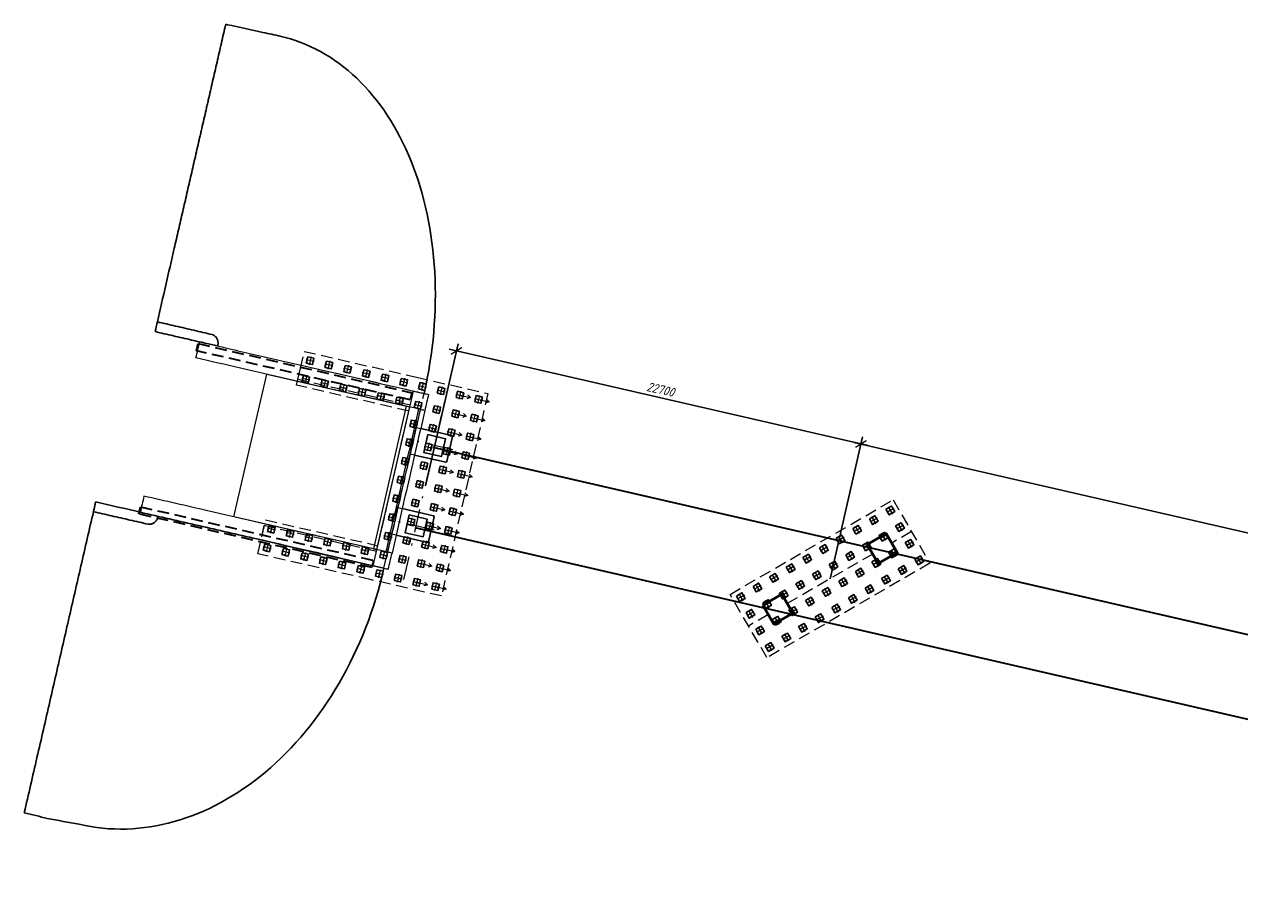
# Model space of a CAD drawing. Header units: metres. Extents: x 1285860 to 1560489, y -721344 to 834863.
# Tile 6 of 256: x 1288262 to 1288329, y 734939 to 734986. Entities that reach past the tile are written whole.
import ezdxf
from ezdxf.enums import TextEntityAlignment as Align

# ---------------------------------------------------------------- set-up
doc = ezdxf.new("R2010")
doc.units = ezdxf.units.M
doc.header["$LTSCALE"] = 0.2
doc.linetypes.add('DASHDOT2', pattern=[12.7, 6.35, -3.175, 0, -3.175])
doc.linetypes.add('HIDDEN2', pattern=[4.7625, 3.175, -1.5875])
doc.layers.get('0').update_dxf_attribs({"lineweight": 35})
for name, color, linetype, lineweight in [('!OIS-G-opori', 90, 'Continuous', 50), ('!OIS-G-svai-osi', 30, 'DASHDOT2', 18), ('!OIS-K-osi', 30, 'DASHDOT2', 18), ('!OIS-K-razm', 10, 'Continuous', 20), ('!OIS-K-s0.5', 50, 'Continuous', 35)]:
    doc.layers.add(name, color=color, linetype=linetype, lineweight=lineweight)
for name, color, linetype in [('!OIS-G-stoiki', 90, 'Continuous'), ('!OIS-G-svai', 55, 'Continuous'), ('!OIS-K-zalivka-252', 252, 'Continuous')]:
    doc.layers.add(name, color=color, linetype=linetype)
doc.layers.add('!OIS-K-construct', color=125, linetype='Continuous', plot=False)
doc.styles.add('OIS_Ann', font='simplex.shx', dxfattribs={"width": 0.85, "oblique": 15, "height": 2.5})
doc.styles.add('Simplex', font='simplex.shx', dxfattribs={"width": 0.85, "oblique": 15})
doc.dimstyles.new('M200n', dxfattribs={"dimscale": 0.2, "dimtxt": 2.5, "dimasz": 2.5, "dimexe": 2, "dimexo": 0, "dimgap": 1, "dimtad": 1, "dimdec": 0, "dimlfac": 1000, "dimzin": 1, "dimdsep": 46, "dimtxsty": 'Simplex', "dimblk": 'ARCHTICK', "dimcen": 1.5, "dimdle": 2, "dimclrd": 256, "dimclre": 256, "dimclrt": 256, "dimazin": 0, "dimtfac": 1, "dimtdec": 0, "dimtmove": 0, "dimatfit": 3, "dimfxl": 1, "dimtolj": 1, "dimtzin": 9, "dimlwd": -1, "dimlwe": -1, "dimarcsym": 1})

# ---------------------------------------------------------------- blocks, each defined once
blk = doc.blocks.new('*U148')
at = {"layer": '!OIS-G-svai-osi'}
for p, q in [((0, 0.225), (0, -0.225)), ((0.225, 0), (-0.225, 0))]:
    blk.add_line(p, q, dxfattribs=at)
blk.add_lwpolyline([(-0.175, 0.175), (0.175, 0.175), (0.175, -0.175), (-0.175, -0.175)], close=True)
at = {"layer": '!OIS-K-construct', "style": 'OIS_Ann', "oblique": 15, "width": 0.85}
blk.add_text('ОП ', height=0.05, dxfattribs=at).set_placement((0, 0), align=Align.BOTTOM_RIGHT)
blk.add_text('СВ ', height=0.05, dxfattribs=at).set_placement((0, -0.1), align=Align.TOP_RIGHT)
blk.add_attdef('ОП_N', text='', height=0.05, dxfattribs=at).set_placement((0, 0), align=Align.BOTTOM_LEFT)
blk.add_attdef('СВ_N', text='', height=0.05, dxfattribs=at).set_placement((0, -0.1), align=Align.TOP_LEFT)
blk = doc.blocks.new('*U149')
at = {"layer": '!OIS-G-svai-osi'}
for p, q in [((0, 0.225), (0, -0.225)), ((0.225, 0), (-0.225, 0))]:
    blk.add_line(p, q, dxfattribs=at)
blk.add_lwpolyline([(-0.175, 0.175), (0.175, 0.175), (0.175, -0.175), (-0.175, -0.175)], close=True)
at = {"layer": '!OIS-K-construct', "style": 'OIS_Ann', "oblique": 15, "width": 0.85}
blk.add_text('ОП ', height=0.05, dxfattribs=at).set_placement((0, 0), align=Align.BOTTOM_RIGHT)
blk.add_text('СВ ', height=0.05, dxfattribs=at).set_placement((0, -0.1), align=Align.TOP_RIGHT)
blk.add_attdef('ОП_N', text='', height=0.05, dxfattribs=at).set_placement((0, 0), align=Align.BOTTOM_LEFT)
blk.add_attdef('СВ_N', text='', height=0.05, dxfattribs=at).set_placement((0, -0.1), align=Align.TOP_LEFT)
blk = doc.blocks.new('*U142')
at = {"layer": '!OIS-G-svai-osi'}
for p, q in [((0, 0.225), (0, -0.225)), ((0.225, 0), (-0.225, 0))]:
    blk.add_line(p, q, dxfattribs=at)
blk.add_lwpolyline([(-0.175, 0.175), (0.175, 0.175), (0.175, -0.175), (-0.175, -0.175)], close=True)
at = {"layer": '!OIS-K-construct', "style": 'OIS_Ann', "oblique": 15, "width": 0.85}
blk.add_text('ОП ', height=0.05, dxfattribs=at).set_placement((0, 0), align=Align.BOTTOM_RIGHT)
blk.add_text('СВ ', height=0.05, dxfattribs=at).set_placement((0, -0.1), align=Align.TOP_RIGHT)
blk.add_attdef('ОП_N', text='', height=0.05, dxfattribs=at).set_placement((0, 0), align=Align.BOTTOM_LEFT)
blk.add_attdef('СВ_N', text='', height=0.05, dxfattribs=at).set_placement((0, -0.1), align=Align.TOP_LEFT)
blk = doc.blocks.new('*U143')
at = {"layer": '!OIS-G-svai-osi'}
for p, q in [((0, 0.225), (0, -0.225)), ((0.225, 0), (-0.225, 0))]:
    blk.add_line(p, q, dxfattribs=at)
blk.add_lwpolyline([(-0.175, 0.175), (0.175, 0.175), (0.175, -0.175), (-0.175, -0.175)], close=True)
at = {"layer": '!OIS-K-construct', "style": 'OIS_Ann', "oblique": 15, "width": 0.85}
blk.add_text('ОП ', height=0.05, dxfattribs=at).set_placement((0, 0), align=Align.BOTTOM_RIGHT)
blk.add_text('СВ ', height=0.05, dxfattribs=at).set_placement((0, -0.1), align=Align.TOP_RIGHT)
blk.add_attdef('ОП_N', text='', height=0.05, dxfattribs=at).set_placement((0, 0), align=Align.BOTTOM_LEFT)
blk.add_attdef('СВ_N', text='', height=0.05, dxfattribs=at).set_placement((0, -0.1), align=Align.TOP_LEFT)
blk = doc.blocks.new('*U19')
at = {"layer": '!OIS-G-svai-osi'}
for p, q in [((0, 0.225), (0, -0.225)), ((0.225, 0), (-0.225, 0))]:
    blk.add_line(p, q, dxfattribs=at)
blk.add_lwpolyline([(-0.175, 0.175), (0.175, 0.175), (0.175, -0.175), (-0.175, -0.175)], close=True)
at = {"layer": '!OIS-K-construct', "style": 'OIS_Ann', "oblique": 15, "width": 0.85}
blk.add_text('ОП ', height=0.05, dxfattribs=at).set_placement((0, 0), align=Align.BOTTOM_RIGHT)
blk.add_text('СВ ', height=0.05, dxfattribs=at).set_placement((0, -0.1), align=Align.TOP_RIGHT)
blk.add_attdef('ОП_N', text='', height=0.05, dxfattribs=at).set_placement((0, 0), align=Align.BOTTOM_LEFT)
blk.add_attdef('СВ_N', text='', height=0.05, dxfattribs=at).set_placement((0, -0.1), align=Align.TOP_LEFT)
blk = doc.blocks.new('*U20')
at = {"layer": '!OIS-G-svai-osi'}
for p, q in [((0, 0.225), (0, -0.225)), ((0.225, 0), (-0.225, 0))]:
    blk.add_line(p, q, dxfattribs=at)
blk.add_lwpolyline([(-0.175, 0.175), (0.175, 0.175), (0.175, -0.175), (-0.175, -0.175)], close=True)
at = {"layer": '!OIS-K-construct', "style": 'OIS_Ann', "oblique": 15, "width": 0.85}
blk.add_text('ОП ', height=0.05, dxfattribs=at).set_placement((0, 0), align=Align.BOTTOM_RIGHT)
blk.add_text('СВ ', height=0.05, dxfattribs=at).set_placement((0, -0.1), align=Align.TOP_RIGHT)
blk.add_attdef('ОП_N', text='', height=0.05, dxfattribs=at).set_placement((0, 0), align=Align.BOTTOM_LEFT)
blk.add_attdef('СВ_N', text='', height=0.05, dxfattribs=at).set_placement((0, -0.1), align=Align.TOP_LEFT)
blk = doc.blocks.new('*U21')
at = {"layer": '!OIS-G-svai-osi'}
for p, q in [((0, 0.225), (0, -0.225)), ((0.225, 0), (-0.225, 0))]:
    blk.add_line(p, q, dxfattribs=at)
blk.add_lwpolyline([(-0.175, 0.175), (0.175, 0.175), (0.175, -0.175), (-0.175, -0.175)], close=True)
at = {"layer": '!OIS-K-construct', "style": 'OIS_Ann', "oblique": 15, "width": 0.85}
blk.add_text('ОП ', height=0.05, dxfattribs=at).set_placement((0, 0), align=Align.BOTTOM_RIGHT)
blk.add_text('СВ ', height=0.05, dxfattribs=at).set_placement((0, -0.1), align=Align.TOP_RIGHT)
blk.add_attdef('ОП_N', text='', height=0.05, dxfattribs=at).set_placement((0, 0), align=Align.BOTTOM_LEFT)
blk.add_attdef('СВ_N', text='', height=0.05, dxfattribs=at).set_placement((0, -0.1), align=Align.TOP_LEFT)
blk = doc.blocks.new('*U22')
at = {"layer": '!OIS-G-svai-osi'}
for p, q in [((0, 0.225), (0, -0.225)), ((0.225, 0), (-0.225, 0))]:
    blk.add_line(p, q, dxfattribs=at)
blk.add_lwpolyline([(-0.175, 0.175), (0.175, 0.175), (0.175, -0.175), (-0.175, -0.175)], close=True)
at = {"layer": '!OIS-K-construct', "style": 'OIS_Ann', "oblique": 15, "width": 0.85}
blk.add_text('ОП ', height=0.05, dxfattribs=at).set_placement((0, 0), align=Align.BOTTOM_RIGHT)
blk.add_text('СВ ', height=0.05, dxfattribs=at).set_placement((0, -0.1), align=Align.TOP_RIGHT)
blk.add_attdef('ОП_N', text='', height=0.05, dxfattribs=at).set_placement((0, 0), align=Align.BOTTOM_LEFT)
blk.add_attdef('СВ_N', text='', height=0.05, dxfattribs=at).set_placement((0, -0.1), align=Align.TOP_LEFT)
blk = doc.blocks.new('*U25')
at = {"layer": '!OIS-G-svai-osi'}
for p, q in [((0, 0.225), (0, -0.225)), ((0.225, 0), (-0.225, 0))]:
    blk.add_line(p, q, dxfattribs=at)
blk.add_lwpolyline([(-0.175, 0.175), (0.175, 0.175), (0.175, -0.175), (-0.175, -0.175)], close=True)
at = {"layer": '!OIS-K-construct', "style": 'OIS_Ann', "oblique": 15, "width": 0.85}
blk.add_text('ОП ', height=0.05, dxfattribs=at).set_placement((0, 0), align=Align.BOTTOM_RIGHT)
blk.add_text('СВ ', height=0.05, dxfattribs=at).set_placement((0, -0.1), align=Align.TOP_RIGHT)
blk.add_attdef('ОП_N', text='', height=0.05, dxfattribs=at).set_placement((0, 0), align=Align.BOTTOM_LEFT)
blk.add_attdef('СВ_N', text='', height=0.05, dxfattribs=at).set_placement((0, -0.1), align=Align.TOP_LEFT)
blk = doc.blocks.new('*U26')
at = {"layer": '!OIS-G-svai-osi'}
for p, q in [((0, 0.225), (0, -0.225)), ((0.225, 0), (-0.225, 0))]:
    blk.add_line(p, q, dxfattribs=at)
blk.add_lwpolyline([(-0.175, 0.175), (0.175, 0.175), (0.175, -0.175), (-0.175, -0.175)], close=True)
at = {"layer": '!OIS-K-construct', "style": 'OIS_Ann', "oblique": 15, "width": 0.85}
blk.add_text('ОП ', height=0.05, dxfattribs=at).set_placement((0, 0), align=Align.BOTTOM_RIGHT)
blk.add_text('СВ ', height=0.05, dxfattribs=at).set_placement((0, -0.1), align=Align.TOP_RIGHT)
blk.add_attdef('ОП_N', text='', height=0.05, dxfattribs=at).set_placement((0, 0), align=Align.BOTTOM_LEFT)
blk.add_attdef('СВ_N', text='', height=0.05, dxfattribs=at).set_placement((0, -0.1), align=Align.TOP_LEFT)
blk = doc.blocks.new('*U145')
at = {"layer": '!OIS-G-svai-osi'}
for p, q in [((0, 0.225), (0, -0.225)), ((0.225, 0), (-0.225, 0))]:
    blk.add_line(p, q, dxfattribs=at)
blk.add_lwpolyline([(-0.175, 0.175), (0.175, 0.175), (0.175, -0.175), (-0.175, -0.175)], close=True)
at = {"layer": '!OIS-K-construct', "style": 'OIS_Ann', "oblique": 15, "width": 0.85}
blk.add_text('ОП ', height=0.05, dxfattribs=at).set_placement((0, 0), align=Align.BOTTOM_RIGHT)
blk.add_text('СВ ', height=0.05, dxfattribs=at).set_placement((0, -0.1), align=Align.TOP_RIGHT)
blk.add_attdef('ОП_N', text='', height=0.05, dxfattribs=at).set_placement((0, 0), align=Align.BOTTOM_LEFT)
blk.add_attdef('СВ_N', text='', height=0.05, dxfattribs=at).set_placement((0, -0.1), align=Align.TOP_LEFT)
blk = doc.blocks.new('*U146')
at = {"layer": '!OIS-G-svai-osi'}
for p, q in [((0, 0.225), (0, -0.225)), ((0.225, 0), (-0.225, 0))]:
    blk.add_line(p, q, dxfattribs=at)
blk.add_lwpolyline([(-0.175, 0.175), (0.175, 0.175), (0.175, -0.175), (-0.175, -0.175)], close=True)
at = {"layer": '!OIS-K-construct', "style": 'OIS_Ann', "oblique": 15, "width": 0.85}
blk.add_text('ОП ', height=0.05, dxfattribs=at).set_placement((0, 0), align=Align.BOTTOM_RIGHT)
blk.add_text('СВ ', height=0.05, dxfattribs=at).set_placement((0, -0.1), align=Align.TOP_RIGHT)
blk.add_attdef('ОП_N', text='', height=0.05, dxfattribs=at).set_placement((0, 0), align=Align.BOTTOM_LEFT)
blk.add_attdef('СВ_N', text='', height=0.05, dxfattribs=at).set_placement((0, -0.1), align=Align.TOP_LEFT)
blk = doc.blocks.new('*U27')
at = {"layer": '!OIS-G-svai-osi'}
for p, q in [((0, 0.225), (0, -0.225)), ((0.225, 0), (-0.225, 0))]:
    blk.add_line(p, q, dxfattribs=at)
blk.add_lwpolyline([(-0.175, 0.175), (0.175, 0.175), (0.175, -0.175), (-0.175, -0.175)], close=True)
at = {"layer": '!OIS-K-construct', "style": 'OIS_Ann', "oblique": 15, "width": 0.85}
blk.add_text('ОП ', height=0.05, dxfattribs=at).set_placement((0, 0), align=Align.BOTTOM_RIGHT)
blk.add_text('СВ ', height=0.05, dxfattribs=at).set_placement((0, -0.1), align=Align.TOP_RIGHT)
blk.add_attdef('ОП_N', text='', height=0.05, dxfattribs=at).set_placement((0, 0), align=Align.BOTTOM_LEFT)
blk.add_attdef('СВ_N', text='', height=0.05, dxfattribs=at).set_placement((0, -0.1), align=Align.TOP_LEFT)
blk = doc.blocks.new('*U28')
at = {"layer": '!OIS-G-svai-osi'}
for p, q in [((0, 0.225), (0, -0.225)), ((0.225, 0), (-0.225, 0))]:
    blk.add_line(p, q, dxfattribs=at)
blk.add_lwpolyline([(-0.175, 0.175), (0.175, 0.175), (0.175, -0.175), (-0.175, -0.175)], close=True)
at = {"layer": '!OIS-K-construct', "style": 'OIS_Ann', "oblique": 15, "width": 0.85}
blk.add_text('ОП ', height=0.05, dxfattribs=at).set_placement((0, 0), align=Align.BOTTOM_RIGHT)
blk.add_text('СВ ', height=0.05, dxfattribs=at).set_placement((0, -0.1), align=Align.TOP_RIGHT)
blk.add_attdef('ОП_N', text='', height=0.05, dxfattribs=at).set_placement((0, 0), align=Align.BOTTOM_LEFT)
blk.add_attdef('СВ_N', text='', height=0.05, dxfattribs=at).set_placement((0, -0.1), align=Align.TOP_LEFT)
blk = doc.blocks.new('*U29')
at = {"layer": '!OIS-G-svai-osi'}
for p, q in [((0, 0.225), (0, -0.225)), ((0.225, 0), (-0.225, 0))]:
    blk.add_line(p, q, dxfattribs=at)
blk.add_lwpolyline([(-0.175, 0.175), (0.175, 0.175), (0.175, -0.175), (-0.175, -0.175)], close=True)
at = {"layer": '!OIS-K-construct', "style": 'OIS_Ann', "oblique": 15, "width": 0.85}
blk.add_text('ОП ', height=0.05, dxfattribs=at).set_placement((0, 0), align=Align.BOTTOM_RIGHT)
blk.add_text('СВ ', height=0.05, dxfattribs=at).set_placement((0, -0.1), align=Align.TOP_RIGHT)
blk.add_attdef('ОП_N', text='', height=0.05, dxfattribs=at).set_placement((0, 0), align=Align.BOTTOM_LEFT)
blk.add_attdef('СВ_N', text='', height=0.05, dxfattribs=at).set_placement((0, -0.1), align=Align.TOP_LEFT)
blk = doc.blocks.new('*U30')
at = {"layer": '!OIS-G-svai-osi'}
for p, q in [((0, 0.225), (0, -0.225)), ((0.225, 0), (-0.225, 0))]:
    blk.add_line(p, q, dxfattribs=at)
blk.add_lwpolyline([(-0.175, 0.175), (0.175, 0.175), (0.175, -0.175), (-0.175, -0.175)], close=True)
at = {"layer": '!OIS-K-construct', "style": 'OIS_Ann', "oblique": 15, "width": 0.85}
blk.add_text('ОП ', height=0.05, dxfattribs=at).set_placement((0, 0), align=Align.BOTTOM_RIGHT)
blk.add_text('СВ ', height=0.05, dxfattribs=at).set_placement((0, -0.1), align=Align.TOP_RIGHT)
blk.add_attdef('ОП_N', text='', height=0.05, dxfattribs=at).set_placement((0, 0), align=Align.BOTTOM_LEFT)
blk.add_attdef('СВ_N', text='', height=0.05, dxfattribs=at).set_placement((0, -0.1), align=Align.TOP_LEFT)
blk = doc.blocks.new('*U31')
at = {"layer": '!OIS-G-svai-osi'}
for p, q in [((0, 0.225), (0, -0.225)), ((0.225, 0), (-0.225, 0))]:
    blk.add_line(p, q, dxfattribs=at)
blk.add_lwpolyline([(-0.175, 0.175), (0.175, 0.175), (0.175, -0.175), (-0.175, -0.175)], close=True)
at = {"layer": '!OIS-K-construct', "style": 'OIS_Ann', "oblique": 15, "width": 0.85}
blk.add_text('ОП ', height=0.05, dxfattribs=at).set_placement((0, 0), align=Align.BOTTOM_RIGHT)
blk.add_text('СВ ', height=0.05, dxfattribs=at).set_placement((0, -0.1), align=Align.TOP_RIGHT)
blk.add_attdef('ОП_N', text='', height=0.05, dxfattribs=at).set_placement((0, 0), align=Align.BOTTOM_LEFT)
blk.add_attdef('СВ_N', text='', height=0.05, dxfattribs=at).set_placement((0, -0.1), align=Align.TOP_LEFT)
blk = doc.blocks.new('*U32')
at = {"layer": '!OIS-G-svai-osi'}
for p, q in [((0, 0.225), (0, -0.225)), ((0.225, 0), (-0.225, 0))]:
    blk.add_line(p, q, dxfattribs=at)
blk.add_lwpolyline([(-0.175, 0.175), (0.175, 0.175), (0.175, -0.175), (-0.175, -0.175)], close=True)
at = {"layer": '!OIS-K-construct', "style": 'OIS_Ann', "oblique": 15, "width": 0.85}
blk.add_text('ОП ', height=0.05, dxfattribs=at).set_placement((0, 0), align=Align.BOTTOM_RIGHT)
blk.add_text('СВ ', height=0.05, dxfattribs=at).set_placement((0, -0.1), align=Align.TOP_RIGHT)
blk.add_attdef('ОП_N', text='', height=0.05, dxfattribs=at).set_placement((0, 0), align=Align.BOTTOM_LEFT)
blk.add_attdef('СВ_N', text='', height=0.05, dxfattribs=at).set_placement((0, -0.1), align=Align.TOP_LEFT)
blk = doc.blocks.new('*U33')
at = {"layer": '!OIS-G-svai-osi'}
for p, q in [((0, 0.225), (0, -0.225)), ((0.225, 0), (-0.225, 0))]:
    blk.add_line(p, q, dxfattribs=at)
blk.add_lwpolyline([(-0.175, 0.175), (0.175, 0.175), (0.175, -0.175), (-0.175, -0.175)], close=True)
at = {"layer": '!OIS-K-construct', "style": 'OIS_Ann', "oblique": 15, "width": 0.85}
blk.add_text('ОП ', height=0.05, dxfattribs=at).set_placement((0, 0), align=Align.BOTTOM_RIGHT)
blk.add_text('СВ ', height=0.05, dxfattribs=at).set_placement((0, -0.1), align=Align.TOP_RIGHT)
blk.add_attdef('ОП_N', text='', height=0.05, dxfattribs=at).set_placement((0, 0), align=Align.BOTTOM_LEFT)
blk.add_attdef('СВ_N', text='', height=0.05, dxfattribs=at).set_placement((0, -0.1), align=Align.TOP_LEFT)
blk = doc.blocks.new('*U34')
at = {"layer": '!OIS-G-svai-osi'}
for p, q in [((0, 0.225), (0, -0.225)), ((0.225, 0), (-0.225, 0))]:
    blk.add_line(p, q, dxfattribs=at)
blk.add_lwpolyline([(-0.175, 0.175), (0.175, 0.175), (0.175, -0.175), (-0.175, -0.175)], close=True)
at = {"layer": '!OIS-K-construct', "style": 'OIS_Ann', "oblique": 15, "width": 0.85}
blk.add_text('ОП ', height=0.05, dxfattribs=at).set_placement((0, 0), align=Align.BOTTOM_RIGHT)
blk.add_text('СВ ', height=0.05, dxfattribs=at).set_placement((0, -0.1), align=Align.TOP_RIGHT)
blk.add_attdef('ОП_N', text='', height=0.05, dxfattribs=at).set_placement((0, 0), align=Align.BOTTOM_LEFT)
blk.add_attdef('СВ_N', text='', height=0.05, dxfattribs=at).set_placement((0, -0.1), align=Align.TOP_LEFT)
blk = doc.blocks.new('*U147')
at = {"layer": '!OIS-G-svai-osi'}
for p, q in [((0, 0.225), (0, -0.225)), ((0.225, 0), (-0.225, 0))]:
    blk.add_line(p, q, dxfattribs=at)
blk.add_lwpolyline([(-0.175, 0.175), (0.175, 0.175), (0.175, -0.175), (-0.175, -0.175)], close=True)
at = {"layer": '!OIS-K-construct', "style": 'OIS_Ann', "oblique": 15, "width": 0.85}
blk.add_text('ОП ', height=0.05, dxfattribs=at).set_placement((0, 0), align=Align.BOTTOM_RIGHT)
blk.add_text('СВ ', height=0.05, dxfattribs=at).set_placement((0, -0.1), align=Align.TOP_RIGHT)
blk.add_attdef('ОП_N', text='', height=0.05, dxfattribs=at).set_placement((0, 0), align=Align.BOTTOM_LEFT)
blk.add_attdef('СВ_N', text='', height=0.05, dxfattribs=at).set_placement((0, -0.1), align=Align.TOP_LEFT)
blk = doc.blocks.new('*U144')
at = {"layer": '!OIS-G-svai-osi'}
for p, q in [((0, 0.225), (0, -0.225)), ((0.225, 0), (-0.225, 0))]:
    blk.add_line(p, q, dxfattribs=at)
blk.add_lwpolyline([(-0.175, 0.175), (0.175, 0.175), (0.175, -0.175), (-0.175, -0.175)], close=True)
at = {"layer": '!OIS-K-construct', "style": 'OIS_Ann', "oblique": 15, "width": 0.85}
blk.add_text('ОП ', height=0.05, dxfattribs=at).set_placement((0, 0), align=Align.BOTTOM_RIGHT)
blk.add_text('СВ ', height=0.05, dxfattribs=at).set_placement((0, -0.1), align=Align.TOP_RIGHT)
blk.add_attdef('ОП_N', text='', height=0.05, dxfattribs=at).set_placement((0, 0), align=Align.BOTTOM_LEFT)
blk.add_attdef('СВ_N', text='', height=0.05, dxfattribs=at).set_placement((0, -0.1), align=Align.TOP_LEFT)
blk = doc.blocks.new('*U23')
at = {"layer": '!OIS-G-svai-osi'}
for p, q in [((0, 0.225), (0, -0.225)), ((0.225, 0), (-0.225, 0))]:
    blk.add_line(p, q, dxfattribs=at)
blk.add_lwpolyline([(-0.175, 0.175), (0.175, 0.175), (0.175, -0.175), (-0.175, -0.175)], close=True)
at = {"layer": '!OIS-K-construct', "style": 'OIS_Ann', "oblique": 15, "width": 0.85}
blk.add_text('ОП ', height=0.05, dxfattribs=at).set_placement((0, 0), align=Align.BOTTOM_RIGHT)
blk.add_text('СВ ', height=0.05, dxfattribs=at).set_placement((0, -0.1), align=Align.TOP_RIGHT)
blk.add_attdef('ОП_N', text='', height=0.05, dxfattribs=at).set_placement((0, 0), align=Align.BOTTOM_LEFT)
blk.add_attdef('СВ_N', text='', height=0.05, dxfattribs=at).set_placement((0, -0.1), align=Align.TOP_LEFT)
blk = doc.blocks.new('*U24')
at = {"layer": '!OIS-G-svai-osi'}
for p, q in [((0, 0.225), (0, -0.225)), ((0.225, 0), (-0.225, 0))]:
    blk.add_line(p, q, dxfattribs=at)
blk.add_lwpolyline([(-0.175, 0.175), (0.175, 0.175), (0.175, -0.175), (-0.175, -0.175)], close=True)
at = {"layer": '!OIS-K-construct', "style": 'OIS_Ann', "oblique": 15, "width": 0.85}
blk.add_text('ОП ', height=0.05, dxfattribs=at).set_placement((0, 0), align=Align.BOTTOM_RIGHT)
blk.add_text('СВ ', height=0.05, dxfattribs=at).set_placement((0, -0.1), align=Align.TOP_RIGHT)
blk.add_attdef('ОП_N', text='', height=0.05, dxfattribs=at).set_placement((0, 0), align=Align.BOTTOM_LEFT)
blk.add_attdef('СВ_N', text='', height=0.05, dxfattribs=at).set_placement((0, -0.1), align=Align.TOP_LEFT)
blk = doc.blocks.new('A$Cf9e7e406')
at = {"layer": '!OIS-K-s0.5', "linetype": 'HIDDEN2', "lineweight": 0}
blk.add_lwpolyline([(-3.775, 0), (3.775, 0), (3.775, 6.3), (5.675, 6.3), (5.675, 0), (5.675, 0), (5.675, -4), (-5.675, -4), (-5.675, 0), (-5.675, 6.3), (-3.775, 6.3)], close=True, dxfattribs=at)
at = {"layer": '!OIS-G-svai', "rotation": 270.000000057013}
for name, p in [('*U24', (-5.25, 5.875)), ('*U23', (-4.2, 5.875)), ('*U28', (4.2, 5.875)), ('*U27', (5.25, 5.875)), ('*U144', (-5.25, 4.825)), ('*U147', (-4.2, 4.825)), ('*U146', (4.2, 4.825)), ('*U145', (5.25, 4.825)), ('*U144', (-5.25, 3.775)), ('*U147', (-4.2, 3.775)), ('*U146', (4.2, 3.775)), ('*U145', (5.25, 3.775)), ('*U34', (-5.25, 2.725)), ('*U33', (-4.2, 2.725)), ('*U26', (4.2, 2.725)), ('*U25', (5.25, 2.725)), ('*U32', (-5.25, 1.675)), ('*U31', (-4.2, 1.675)), ('*U22', (4.2, 1.675)), ('*U21', (5.25, 1.675)), ('*U30', (-5.25, 0.625)), ('*U29', (-4.2, 0.625)), ('*U20', (4.2, 0.625)), ('*U19', (5.25, 0.625))]:
    blk.add_blockref(name, p, dxfattribs=at).add_auto_attribs({'ОП_N': '01', 'СВ_N': '01'})
at = {"layer": '!OIS-G-svai'}
for name, p in [('*U143', (-5.25, -0.425)), ('*U143', (-4.2, -0.425)), ('*U143', (-3.15, -0.425)), ('*U143', (-2.1, -0.425)), ('*U143', (-1.05, -0.425)), ('*U143', (0, -0.425)), ('*U143', (1.05, -0.425)), ('*U143', (2.1, -0.425)), ('*U143', (3.15, -0.425)), ('*U143', (4.2, -0.425)), ('*U143', (5.25, -0.425)), ('*U142', (-5.25, -1.475)), ('*U142', (-4.2, -1.475)), ('*U142', (-3.15, -1.475)), ('*U142', (-2.1, -1.475)), ('*U142', (-1.05, -1.475)), ('*U142', (0, -1.475)), ('*U142', (1.05, -1.475)), ('*U142', (2.1, -1.475)), ('*U142', (3.15, -1.475)), ('*U142', (4.2, -1.475)), ('*U142', (5.25, -1.475)), ('*U149', (-5.25, -2.525)), ('*U149', (-4.2, -2.525)), ('*U149', (-3.15, -2.525)), ('*U149', (-2.1, -2.525)), ('*U149', (-1.05, -2.525)), ('*U149', (0, -2.525)), ('*U149', (1.05, -2.525)), ('*U149', (2.1, -2.525)), ('*U149', (3.15, -2.525)), ('*U149', (4.2, -2.525)), ('*U149', (5.25, -2.525)), ('*U148', (-5.25, -3.575)), ('*U148', (-4.2, -3.575)), ('*U148', (-3.15, -3.575)), ('*U148', (-2.1, -3.575)), ('*U148', (-1.05, -3.575)), ('*U148', (0, -3.575)), ('*U148', (1.05, -3.575)), ('*U148', (2.1, -3.575)), ('*U148', (3.15, -3.575)), ('*U148', (4.2, -3.575)), ('*U148', (5.25, -3.575))]:
    blk.add_blockref(name, p, dxfattribs=at).add_auto_attribs({'ОП_N': '01', 'СВ_N': '01'})
blk = doc.blocks.new('устой')
at = {"layer": '!OIS-G-stoiki'}
for points in [[(-0.955, 3), (0.8, 3), (0.85, 2.95), (0.85, 1.55), (0.8, 1.5), (-0.955, 1.5)], [(-0.955, -1.5), (0.8, -1.5), (0.85, -1.55), (0.85, -2.95), (0.8, -3), (-0.955, -3)]]:
    blk.add_lwpolyline(points, dxfattribs=at)
for points in [[(-0.5, 2.75), (-0.5, 1.75), (0.5, 1.75), (0.5, 2.75)], [(-0.5, -1.75), (-0.5, -2.75), (0.5, -2.75), (0.5, -1.75)]]:
    blk.add_lwpolyline(points, close=True, dxfattribs=at)
at = {"layer": '!OIS-K-osi'}
for p, q in [((1.017, 2.25), (-1.2, 2.25)), ((1.017, -2.25), (-1.2, -2.25))]:
    blk.add_line(p, q, dxfattribs=at)
blk.add_lwpolyline([(0, -5.25), (0, 5.25)], dxfattribs=at)
at = {"layer": '!OIS-K-razm', "color": 90}
for points in [[(-1.2, -4.9), (-1.8, -4.9), (-1.8, 4.9), (-1.2, 4.9)], [(-1.8, 4), (-2, 4), (-2, -4), (-1.8, -4)]]:
    blk.add_lwpolyline(points, dxfattribs=at)
at = {"layer": '!OIS-K-razm'}
blk.add_lwpolyline([(-1.82, 4), (-1.82, -4), (-9.82, -4), (-9.82, 4)], close=True, dxfattribs=at)
at = {"color": 10}
for points in [[(1.327, 5.25), (1.143, 5.356)], [(2.377, 5.25), (2.193, 5.356)], [(0.725, 5.25), (1.327, 5.25)], [(1.327, 5.25), (1.143, 5.144)], [(1.775, 5.25), (2.377, 5.25)], [(2.377, 5.25), (2.193, 5.144)], [(0.725, 4.2), (1.327, 4.2)], [(1.327, 4.2), (1.143, 4.306)], [(1.327, 4.2), (1.143, 4.094)], [(1.775, 4.2), (2.377, 4.2)], [(2.377, 4.2), (2.193, 4.306)], [(2.377, 4.2), (2.193, 4.094)], [(0.725, 3.15), (1.327, 3.15)], [(1.327, 3.15), (1.143, 3.256)], [(1.327, 3.15), (1.143, 3.044)], [(1.775, 3.15), (2.377, 3.15)], [(2.377, 3.15), (2.193, 3.256)], [(2.377, 3.15), (2.193, 3.044)], [(0.725, 2.1), (1.327, 2.1)], [(1.327, 2.1), (1.143, 2.206)], [(1.327, 2.1), (1.143, 1.994)], [(1.775, 2.1), (2.377, 2.1)], [(2.377, 2.1), (2.193, 2.206)], [(2.377, 2.1), (2.193, 1.994)], [(0.725, 1.05), (1.327, 1.05)], [(1.327, 1.05), (1.143, 1.156)], [(1.327, 1.05), (1.143, 0.944)], [(1.775, 1.05), (2.377, 1.05)], [(2.377, 1.05), (2.193, 1.156)], [(2.377, 1.05), (2.193, 0.944)], [(0.725, 0), (1.327, 0)], [(1.327, 0), (1.143, 0.106)], [(1.327, 0), (1.143, -0.106)], [(1.775, 0), (2.377, 0)], [(2.377, 0), (2.193, 0.106)], [(2.377, 0), (2.193, -0.106)], [(0.725, -1.05), (1.327, -1.05)], [(1.327, -1.05), (1.143, -0.944)], [(1.327, -1.05), (1.143, -1.156)], [(1.775, -1.05), (2.377, -1.05)], [(2.377, -1.05), (2.193, -0.944)], [(2.377, -1.05), (2.193, -1.156)], [(0.725, -2.1), (1.327, -2.1)], [(1.327, -2.1), (1.143, -1.994)], [(1.327, -2.1), (1.143, -2.206)], [(1.775, -2.1), (2.377, -2.1)], [(2.377, -2.1), (2.193, -1.994)], [(2.377, -2.1), (2.193, -2.206)], [(0.725, -3.15), (1.327, -3.15)], [(1.327, -3.15), (1.143, -3.044)], [(1.327, -3.15), (1.143, -3.256)], [(1.775, -3.15), (2.377, -3.15)], [(2.377, -3.15), (2.193, -3.044)], [(2.377, -3.15), (2.193, -3.256)], [(0.725, -4.2), (1.327, -4.2)], [(1.327, -4.2), (1.143, -4.094)], [(1.327, -4.2), (1.143, -4.306)], [(1.775, -4.2), (2.377, -4.2)], [(2.377, -4.2), (2.193, -4.094)], [(2.377, -4.2), (2.193, -4.306)], [(0.725, -5.25), (1.327, -5.25)], [(1.327, -5.25), (1.143, -5.144)], [(1.327, -5.25), (1.143, -5.356)], [(1.775, -5.25), (2.377, -5.25)], [(2.377, -5.25), (2.193, -5.144)], [(2.377, -5.25), (2.193, -5.356)]]:
    blk.add_lwpolyline(points, dxfattribs=at)
at = {"color": 10, "linetype": 'HIDDEN2'}
for points in [[(-1.8, 4.1), (-8.1, 4.1), (-8.1, 4.9), (-1.8, 4.9)], [(-1.2, -4.9), (-1.2, 4.9)], [(-0.955, 1.5), (-1.2, 1.5), (-1.2, 3), (-0.955, 3)], [(-0.955, -3), (-1.2, -3), (-1.2, -1.5), (-0.955, -1.5)], [(-1.8, -4.1), (-8.1, -4.1), (-8.1, -4.9), (-1.8, -4.9)]]:
    blk.add_lwpolyline(points, dxfattribs=at)
at = {"color": 90, "linetype": 'Continuous', "lineweight": 0}
for points in [[(-1.2, 4.9), (-1.118, 4.9), (-1.037, 4.9), (-0.955, 4.9)], [(-0.955, 4.9), (-0.955, 4.6), (-0.955, 4.3), (-0.955, 4)], [(-1.2, 4), (-1.4, 4), (-1.6, 4), (-1.8, 4)], [(-0.955, 4), (-1.037, 4), (-1.118, 4), (-1.2, 4)], [(-1.2, -4), (-1.4, -4), (-1.6, -4), (-1.8, -4)], [(-0.955, -4), (-1.037, -4), (-1.118, -4), (-1.2, -4)], [(-0.955, -4.9), (-0.955, -4.6), (-0.955, -4.3), (-0.955, -4)], [(-1.2, -4.9), (-1.118, -4.9), (-1.037, -4.9), (-0.955, -4.9)]]:
    blk.add_open_spline(points, degree=3, dxfattribs=at)
for points, knots in [([(-1.285, -4), (-1.285, -3.333), (-1.285, -2.667), (-1.285, -1.333), (-1.285, -0.667), (-1.285, 0), (-1.285, 0.667), (-1.285, 1.333), (-1.285, 2.667), (-1.285, 3.333), (-1.285, 4)], [0, 0, 0, 0, 2.000347, 2.000347, 4.00069, 4.00069, 4.00069, 6.001037, 6.001037, 8.00138, 8.00138, 8.00138, 8.00138]), ([(-1.205, 4), (-1.205, 3.333), (-1.205, 2.667), (-1.205, 1.333), (-1.205, 0.667), (-1.205, 0), (-1.205, -0.667), (-1.205, -1.333), (-1.205, -2.667), (-1.205, -3.333), (-1.205, -4)], [0, 0, 0, 0, 2.000433, 2.000433, 4.000689, 4.000689, 4.000689, 6.001122, 6.001122, 8.001379, 8.001379, 8.001379, 8.001379]), ([(-0.955, 4), (-0.955, 2.667), (-0.955, 1.333), (-0.955, 0), (-0.955, -1.333), (-0.955, -2.667), (-0.955, -4)], [0, 0, 0, 0, 4.000688, 4.000688, 4.000688, 8.001376, 8.001376, 8.001376, 8.001376])]:
    blk.add_open_spline(points, degree=3, knots=knots, dxfattribs=at)
at = {"layer": '!OIS-K-razm', "rotation": 90}
blk.add_blockref('A$Cf9e7e406', (-1.8, 0), dxfattribs=at)
blk = doc.blocks.new('_ArchTick')
at = {"color": 0, "linetype": 'ByBlock', "const_width": 0.15}
blk.add_lwpolyline([(-0.5, -0.5), (0.5, 0.5)], dxfattribs=at)
blk = doc.blocks.new('*D43')
at = {"layer": '!OIS-K-construct', "transparency": 16777216}
for p, q in [((1288284.072, 734961.233), (1288285.855, 734968.991)), ((1288285.375, 734968.691), (1288308.278, 734963.427)), ((1288306.195, 734956.149), (1288307.978, 734963.907))]:
    blk.add_line(p, q, dxfattribs=at)
at = {"layer": 'Defpoints', "color": 0, "transparency": 16777216}
for p in [(1288307.889, 734963.517), (1288284.072, 734961.233), (1288306.195, 734956.149)]:
    blk.add_point(p, dxfattribs=at)
at = {"layer": '!OIS-K-construct', "transparency": 16777216, "xscale": 0.5, "yscale": 0.5, "zscale": 0.5}
for p, rotation in [((1288285.765, 734968.601), 167.0578137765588), ((1288307.889, 734963.517), 347.0578137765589)]:
    blk.add_blockref('_ArchTick', p, dxfattribs=dict(at, rotation=rotation))
at = {"layer": '!OIS-K-construct', "transparency": 16777216, "insert": (1288296.928, 734966.497), "char_height": 0.5, "attachment_point": 5, "rotation": 347.05781, "style": 'Simplex'}
blk.add_mtext('\\A1;22700', dxfattribs=at)
blk = doc.blocks.new('*D44')
at = {"layer": '!OIS-K-construct', "transparency": 16777216}
for p, q in [((1288306.195, 734956.149), (1288307.978, 734963.907)), ((1288307.499, 734963.606), (1288352.525, 734953.259)), ((1288350.442, 734945.981), (1288352.225, 734953.739))]:
    blk.add_line(p, q, dxfattribs=at)
at = {"layer": 'Defpoints', "color": 0, "transparency": 16777216}
for p in [(1288306.195, 734956.149), (1288352.135, 734953.349), (1288350.442, 734945.981)]:
    blk.add_point(p, dxfattribs=at)
at = {"layer": '!OIS-K-construct', "transparency": 16777216, "xscale": 0.5, "yscale": 0.5, "zscale": 0.5}
for p, rotation in [((1288307.889, 734963.517), 167.0578137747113), ((1288352.135, 734953.349), 347.0578137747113)]:
    blk.add_blockref('_ArchTick', p, dxfattribs=dict(at, rotation=rotation))
at = {"layer": '!OIS-K-construct', "transparency": 16777216, "insert": (1288330.113, 734958.871), "char_height": 0.5, "attachment_point": 5, "rotation": 347.05781, "style": 'Simplex'}
blk.add_mtext('\\A1;45400', dxfattribs=at)
blk = doc.blocks.new('*U36')
at = {"layer": '!OIS-G-svai'}
blk.add_blockref('*U148', (0, 0), dxfattribs=at).add_auto_attribs({'ОП_N': '01', 'СВ_N': '01'})
blk = doc.blocks.new('*U37')
at = {"layer": '!OIS-K-razm', "color": 0, "linetype": 'ByBlock', "lineweight": -2, "transparency": 16777216}
for p in [(0, 3.15), (1.05, 3.15), (2.1, 3.15), (3.15, 3.15), (4.2, 3.15), (5.25, 3.15), (6.3, 3.15), (7.35, 3.15), (8.4, 3.15), (9.45, 3.15), (0, 2.1), (1.05, 2.1), (2.1, 2.1), (3.15, 2.1), (4.2, 2.1), (5.25, 2.1), (6.3, 2.1), (7.35, 2.1), (8.4, 2.1), (9.45, 2.1), (0, 1.05), (1.05, 1.05), (2.1, 1.05), (3.15, 1.05), (4.2, 1.05), (5.25, 1.05), (6.3, 1.05), (7.35, 1.05), (8.4, 1.05), (9.45, 1.05), (0, 0), (1.05, 0), (2.1, 0), (3.15, 0), (4.2, 0), (5.25, 0), (6.3, 0), (7.35, 0), (8.4, 0), (9.45, 0)]:
    blk.add_blockref('*U36', p, dxfattribs=at)

msp = doc.modelspace()

# ---------------------------------------------------------------- linework, layer by layer
at = {"layer": '!OIS-G-opori'}
for points in [[(1288308.2285, 734958.0204), (1288309.2668, 734958.622), (1288309.8684, 734957.5837), (1288308.8301, 734956.9821)], [(1288302.5225, 734954.7144), (1288303.5608, 734955.316), (1288304.1624, 734954.2777), (1288303.124, 734953.6761)]]:
    msp.add_lwpolyline(points, close=True, dxfattribs=at)
at = {"layer": '!OIS-K-razm', "color": 90}
msp.add_open_spline([(1288268.4788, 734959.7888), (1288269.5406, 734959.5448), (1288270.6023, 734959.3008), (1288272.7259, 734958.8128), (1288273.7877, 734958.5688), (1288276.9731, 734957.8368), (1288279.0968, 734957.3487), (1288281.2204, 734956.8607)], degree=3, knots=[0.0100006, 0.0100006, 0.0100006, 0.0100006, 3.2785794, 3.2785794, 6.5471494, 6.5471494, 13.084282, 13.084282, 13.084282, 13.084282], dxfattribs=at)
at = {"layer": '!OIS-K-s0.5', "linetype": 'HIDDEN2', "lineweight": 0}
msp.add_lwpolyline([(1288309.6489, 734960.4613), (1288311.6542, 734957.0003), (1288302.742, 734951.8367), (1288300.7367, 734955.2978)], close=True, dxfattribs=at)
for points in [[(1288310.6515, 734958.7308), (1288309.5676, 734958.1028)], [(1288308.5293, 734957.5012), (1288303.8616, 734954.7968)], [(1288302.8232, 734954.1952), (1288301.7393, 734953.5672)]]:
    msp.add_lwpolyline(points, dxfattribs=at)
at = {"layer": '!OIS-K-zalivka-252', "extrusion": (0, 0, -1)}
msp.add_ellipse((1288272.2864, 734968.9692), major_axis=(3.8289, 16.8409), ratio=0.6959146, start_param=0, end_param=1.572673, dxfattribs=at)
at = {"layer": '!OIS-K-zalivka-252'}
msp.add_ellipse((1288269.0357, 734959.6608), major_axis=(-3.7825, -16.9567), ratio=0.7541575, start_param=-0.0087066, end_param=1.5659301, dxfattribs=at)
for points, knots in [([(1288269.4159, 734970.1918), (1288269.5699, 734970.8621), (1288269.7239, 734971.5323), (1288270.0318, 734972.8721), (1288270.1857, 734973.5416), (1288270.4165, 734974.5461), (1288270.4935, 734974.881), (1288270.6474, 734975.551), (1288270.7244, 734975.8859), (1288270.8783, 734976.5557), (1288270.9553, 734976.8905), (1288271.0707, 734977.393), (1288271.1092, 734977.5605), (1288271.1863, 734977.8958), (1288271.2248, 734978.0634), (1288271.3018, 734978.3986), (1288271.3403, 734978.5661), (1288271.4209, 734978.9168), (1288271.452, 734979.0519), (1288271.5708, 734979.5689), (1288271.6475, 734979.9026), (1288271.7445, 734980.3249), (1288271.764, 734980.4096), (1288271.8031, 734980.5797), (1288271.8227, 734980.6651), (1288271.8818, 734980.9222), (1288271.9214, 734981.0947), (1288272.0009, 734981.4408), (1288272.0408, 734981.6144), (1288272.1007, 734981.8747), (1288272.1206, 734981.9615), (1288272.1605, 734982.1349), (1288272.1804, 734982.2215), (1288272.2798, 734982.6542), (1288272.3591, 734982.9993), (1288272.4827, 734983.5369), (1288272.5131, 734983.6696), (1288272.5971, 734984.0349), (1288272.6368, 734984.2077), (1288272.7162, 734984.5533), (1288272.7559, 734984.7261), (1288272.8354, 734985.0717), (1288272.8751, 734985.2445), (1288272.9942, 734985.7629), (1288273.0736, 734986.1084), (1288273.153, 734986.4539)], [-40.2830547, -40.2830547, -40.2830547, -40.2830547, -37.9224132, -37.9224132, -35.564202, -35.564202, -34.3844865, -34.3844865, -33.2047758, -33.2047758, -32.0250692, -32.0250692, -31.4352004, -31.4352004, -30.845323, -30.845323, -30.2554652, -30.2554652, -29.6090042, -29.6090042, -28.429233, -28.429233, -28.134182, -28.134182, -27.8390222, -27.8390222, -27.2484693, -27.2484693, -26.6577313, -26.6577313, -26.3623529, -26.3623529, -26.0669957, -26.0669957, -24.8857367, -24.8857367, -24.2267622, -24.2267622, -23.6361297, -23.6361297, -23.045486, -23.045486, -22.4548433, -22.4548433, -21.2735737, -21.2735737, -21.2735737, -21.2735737]), ([(1288265.9203, 734959.8136), (1288265.8068, 734959.3196), (1288265.5798, 734958.3316), (1288265.2392, 734956.8495), (1288264.8986, 734955.3675), (1288264.558, 734953.8853), (1288264.2175, 734952.4039), (1288263.8764, 734950.9195), (1288263.5379, 734949.4464), (1288263.1837, 734947.9053), (1288262.8338, 734946.3824), (1288262.4854, 734944.8663), (1288262.2542, 734943.8602), (1288262.1399, 734943.363)], [-40.2830547, -40.2830547, -40.2830547, -40.2830547, -38.5316175, -36.7801804, -35.0287432, -33.2773061, -31.5258689, -29.7744317, -28.0229946, -26.2715574, -24.5201202, -22.7686831, -21.0572535, -21.0572535, -21.0572535, -21.0572535]), ([(1288268.4788, 734959.7888), (1288269.5406, 734959.5448), (1288270.6023, 734959.3008), (1288272.7259, 734958.8128), (1288273.7877, 734958.5688), (1288276.9731, 734957.8368), (1288279.0968, 734957.3487), (1288281.8051, 734956.7263)], [0.0100006, 0.0100006, 0.0100006, 0.0100006, 3.2785794, 3.2785794, 6.5471494, 6.5471494, 13.084282, 13.084282, 13.084282, 13.084282])]:
    msp.add_open_spline(points, degree=3, knots=knots, dxfattribs=at)
for points in [[(1288273.153, 734986.4539), (1288273.1834, 734986.4474), (1288273.2138, 734986.4408), (1288273.2442, 734986.4343)], [(1288273.2442, 734986.4343), (1288273.8923, 734986.2943), (1288274.5403, 734986.1542), (1288275.1883, 734986.0142)], [(1288275.1883, 734986.0142), (1288275.5104, 734985.9432), (1288275.8324, 734985.8722), (1288276.1545, 734985.8012)], [(1288269.4159, 734970.1918), (1288269.3749, 734970.0136), (1288269.334, 734969.8354), (1288269.293, 734969.6571)], [(1288272.408, 734969.4982), (1288272.0755, 734969.5753), (1288271.4106, 734969.7294), (1288270.4132, 734969.9606), (1288269.7483, 734970.1148), (1288269.4159, 734970.1918)], [(1288269.293, 734969.6571), (1288269.6256, 734969.5807), (1288270.2908, 734969.4278), (1288271.2886, 734969.1985), (1288271.9538, 734969.0457), (1288272.7041, 734968.8732)], [(1288272.408, 734969.4982), (1288272.4265, 734969.4913), (1288272.4627, 734969.4756), (1288272.5143, 734969.4462), (1288272.5624, 734969.4111), (1288272.6057, 734969.3705), (1288272.6436, 734969.3248), (1288272.6756, 734969.2748), (1288272.7012, 734969.2212), (1288272.72, 734969.1649), (1288272.7317, 734969.1067), (1288272.736, 734969.0475), (1288272.7327, 734968.9882), (1288272.7222, 734968.9297), (1288272.7108, 734968.8918), (1288272.7041, 734968.8732)], [(1288265.9203, 734959.8136), (1288265.934, 734959.8731), (1288265.9613, 734959.9919), (1288266.0023, 734960.1702), (1288266.0296, 734960.2891), (1288266.0433, 734960.3485)], [(1288266.0433, 734960.3485), (1288266.8551, 734960.1619), (1288267.6669, 734959.9754), (1288268.4788, 734959.7888)], [(1288268.9141, 734959.1317), (1288268.5814, 734959.2075), (1288267.9162, 734959.359), (1288266.9183, 734959.5863), (1288266.253, 734959.7379), (1288265.9203, 734959.8136)], [(1288268.9141, 734959.1317), (1288268.9337, 734959.1298), (1288268.9733, 734959.1282), (1288269.0325, 734959.1321), (1288269.091, 734959.1428), (1288269.1477, 734959.1604), (1288269.2018, 734959.185), (1288269.2524, 734959.216), (1288269.2989, 734959.253), (1288269.3404, 734959.2955), (1288269.3763, 734959.3427), (1288269.406, 734959.3941), (1288269.4289, 734959.449), (1288269.445, 734959.5061), (1288269.4513, 734959.5452), (1288269.4534, 734959.5648)], [(1288262.1399, 734943.363), (1288262.5588, 734943.2579), (1288262.9777, 734943.1527), (1288263.3966, 734943.0476)], [(1288263.3966, 734943.0476), (1288263.9792, 734942.9413), (1288264.5619, 734942.835), (1288265.1446, 734942.7287)]]:
    msp.add_open_spline(points, degree=3, dxfattribs=at)
at = {"color": 10, "linetype": 'HIDDEN2'}
for points in [[(1288283.2451, 734965.9264), (1288271.5593, 734968.6118), (1288271.6489, 734969.0017), (1288283.3347, 734966.3162)], [(1288281.1398, 734956.7652), (1288268.3982, 734959.6933), (1288268.4878, 734960.0831), (1288281.2294, 734957.155)]]:
    msp.add_lwpolyline(points, close=True, dxfattribs=at)
for points in [[(1288372.9888, 734942.9941), (1288284.4954, 734963.3304)], [(1288283.4876, 734958.9447), (1288371.9809, 734938.6084)]]:
    msp.add_lwpolyline(points)
at = {"color": 90, "linetype": 'Continuous', "lineweight": 0}
for points in [[(1288271.5279, 734968.2201), (1288271.5951, 734968.5125), (1288271.6623, 734968.8048), (1288271.7295, 734969.0972)], [(1288268.6803, 734960.6659), (1288268.6132, 734960.3736), (1288268.546, 734960.0812), (1288268.4788, 734959.7888)]]:
    msp.add_open_spline(points, degree=3, dxfattribs=at)
for points, knots in [([(1288271.7293, 734969.0964), (1288273.131, 734968.7751), (1288273.9848, 734968.5789), (1288275.2656, 734968.2846), (1288276.5463, 734967.9903), (1288277.8272, 734967.6959), (1288279.1076, 734967.4017), (1288280.3899, 734967.107), (1288281.6649, 734966.814), (1288282.8999, 734966.5302), (1288283.6735, 734966.3524), (1288284.0021, 734966.2769)], [0, 0, 0, 0, 1.6643106, 3.3286213, 4.9929319, 6.6572425, 8.3215531, 9.9858638, 11.6501744, 13.314485, 14.5438714, 14.5438714, 14.5438714, 14.5438714]), ([(1288283.2137, 734965.5346), (1288281.8113, 734965.8569), (1288278.7251, 734966.5661), (1288275.6389, 734967.2754), (1288273.146, 734967.8482), (1288272.337, 734968.0342), (1288271.5279, 734968.2201)], [143.3864395, 143.3864395, 143.3864395, 143.3864395, 147.7033775, 152.8867962, 152.8867962, 155.3772962, 155.3772962, 155.3772962, 155.3772962]), ([(1288281.422, 734957.7379), (1288280.0196, 734958.0601), (1288276.9333, 734958.7694), (1288273.8471, 734959.4786), (1288271.0023, 734960.1323), (1288269.8413, 734960.3991), (1288268.6803, 734960.6659)], [143.3864393, 143.3864393, 143.3864393, 143.3864393, 147.7033796, 152.8868007, 152.8868007, 156.4607176, 156.4607176, 156.4607176, 156.4607176])]:
    msp.add_open_spline(points, degree=3, knots=knots, dxfattribs=at)

# ---------------------------------------------------------------- block references
at = {"layer": '!OIS-K-razm'}
for name, p, rotation in [('устой', (1288284.0721, 734961.2331), 347.0578137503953), ('*U37', (1288302.8967, 734952.4175), 30.08734210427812)]:
    msp.add_blockref(name, p, dxfattribs=dict(at, rotation=rotation))

# ---------------------------------------------------------------- dimensions: what is measured, and where the dimension line sits
at = {"layer": '!OIS-K-construct'}
dim = msp.add_aligned_dim(p1=(1288284.0721, 734961.2331), p2=(1288306.1954, 734956.149), distance=7.5599, dimstyle='M200n', dxfattribs=at)
dim.commit()
dim.dimension.update_dxf_attribs({"geometry": '*D43', "text_midpoint": (1288296.9277, 734966.4975)})
dim = msp.add_linear_dim(base=(1288352.1353, 734953.3487), p1=(1288306.1954, 734956.149), p2=(1288350.4421, 734945.9809), angle=167.057814, dimstyle='M200n', dxfattribs=at)
dim.commit()
dim.dimension.update_dxf_attribs({"geometry": '*D44', "text_midpoint": (1288330.1127, 734958.8714)})

doc.saveas('drawing.dxf')
